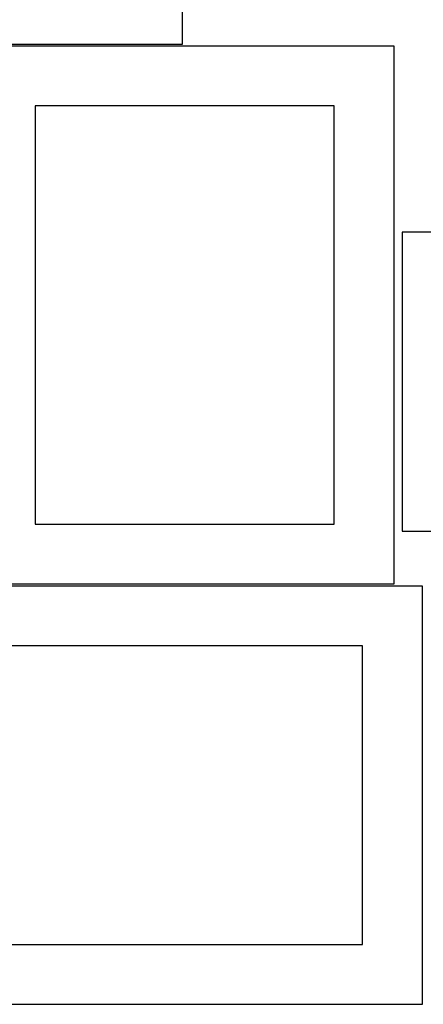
# Model space of a CAD drawing. Header units: millimetres. Extents: x 7 to 1493, y 7 to 2993.
# Tile 10 of 15: x 572 to 909, y 1638 to 2462. Entities that reach past the tile are written whole.
import ezdxf

# ---------------------------------------------------------------- set-up
doc = ezdxf.new("R2010")
doc.units = ezdxf.units.MM
doc.layers.add('CUT', color=7, linetype='CONTINUOUS', true_color=0x000000)

msp = doc.modelspace()

# ---------------------------------------------------------------- linework, layer by layer
at = {"layer": 'CUT'}
for p, q in [((708.173361, 2441.650902), (708.173361, 2541.650902)), ((533.173361, 2441.650902), (708.173361, 2441.650902)), ((885.001388, 2440.083786), (535.001388, 2440.083786)), ((885.001388, 1990.083786), (885.001388, 2440.083786)), ((835.001388, 2390.083786), (585.001388, 2390.083786)), ((585.001388, 2390.083786), (585.001388, 2040.083786)), ((835.001388, 2040.083786), (835.001388, 2390.083786)), ((991.818665, 2284.276397), (891.818665, 2284.276397)), ((891.818665, 2284.276397), (891.818665, 2034.276397)), ((585.001388, 2040.083786), (835.001388, 2040.083786)), ((891.818665, 2034.276397), (1191.818665, 2034.276397)), ((908.723762, 1988.211848), (458.723762, 1988.211848)), ((535.001388, 1990.083786), (885.001388, 1990.083786)), ((908.723762, 1638.211848), (908.723762, 1988.211848)), ((858.723762, 1938.211848), (508.723762, 1938.211848)), ((858.723762, 1688.211848), (858.723762, 1938.211848)), ((508.723762, 1688.211848), (858.723762, 1688.211848)), ((458.723762, 1638.211848), (908.723762, 1638.211848))]:
    msp.add_line(p, q, dxfattribs=at)

doc.saveas('drawing.dxf')
